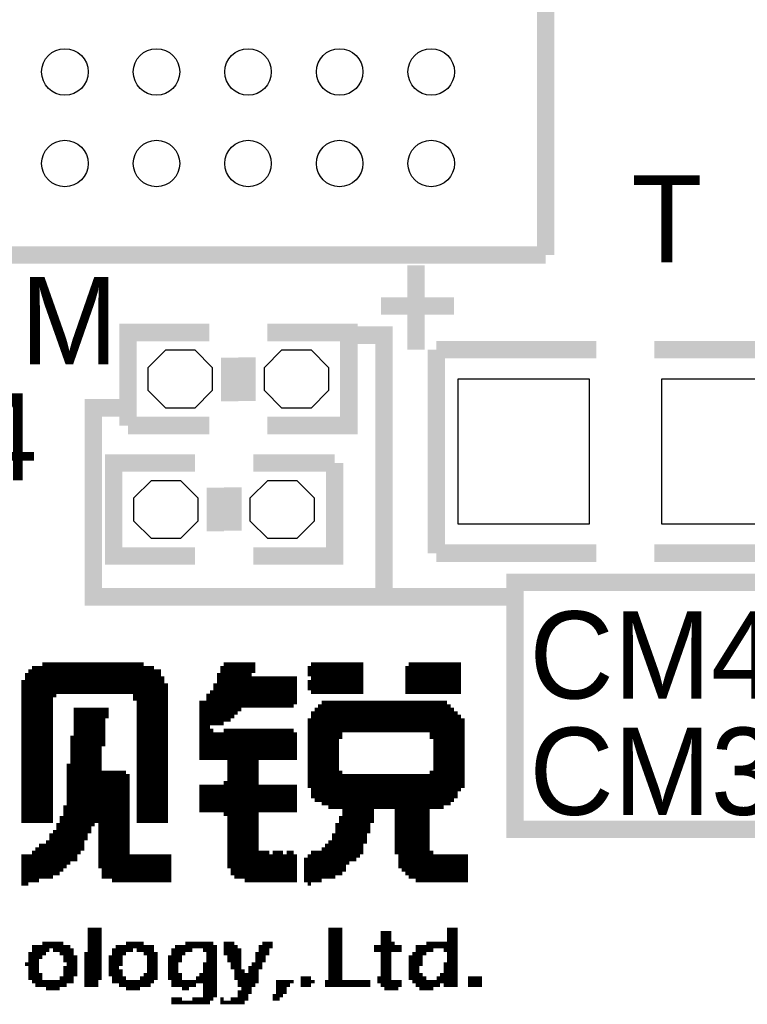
# Model space of a CAD drawing. Extents: x -86 to 498, y -49 to 361.
# Tile 23 of 31: x 54.48 to 60.83, y 38.73 to 47.33. Entities that reach past the tile are written whole.
import ezdxf

# ---------------------------------------------------------------- set-up
doc = ezdxf.new("R2010")
doc.units = 0
for name, color, linetype in [('BOARD_GEOMETRY_SILKSCREEN_TOP', 1, 'CONTINUOUS'), ('PACKAGE_GEOMETRY_SILKSCREEN_TOP', 3, 'CONTINUOUS'), ('PIN_TOP', 4, 'CONTINUOUS'), ('REF_DES_SILKSCREEN_TOP', 5, 'CONTINUOUS')]:
    doc.layers.add(name, color=color, linetype=linetype)

msp = doc.modelspace()

# ---------------------------------------------------------------- linework, layer by layer
at = {"layer": 'BOARD_GEOMETRY_SILKSCREEN_TOP', "const_width": 0.1524}
for points in [[(55.372, 43.942), (55.118, 43.942), (55.118, 42.291), (57.658, 42.291), (57.658, 44.577), (57.404, 44.577)], [(57.658, 42.291), (58.801, 42.291), (58.801, 40.259), (62.103, 40.259), (62.103, 42.418), (58.801, 42.418), (58.801, 42.291)]]:
    msp.add_lwpolyline(points, dxfattribs=at)
at = {"layer": 'PACKAGE_GEOMETRY_SILKSCREEN_TOP'}
for points, const_width in [([(59.069986, 45.276516), (59.069986, 53.2765)], 0.1524), ([(45.070014, 45.276516), (59.069986, 45.276516)], 0.1524), ([(57.9374, 45.1866), (57.9374, 44.45)], 0.1524), ([(57.6326, 44.831), (58.2676, 44.831)], 0.1524), ([(56.13146, 44.59986), (55.42026, 44.59986), (55.42026, 43.78706)], 0.1524), ([(56.63946, 43.78706), (57.35066, 43.78706), (57.35066, 44.59986), (56.63946, 44.59986)], 0.1524), ([(58.1152, 44.45), (58.1152, 42.672)], 0.1524), ([(59.5122, 44.45), (58.1152, 44.45)], 0.1524), ([(60.0202, 44.45), (61.4172, 44.45)], 0.1524), ([(56.30926, 44.37888), (56.30926, 43.99788)], 0.1524), ([(56.46166, 44.38396), (56.46166, 44.00296)], 0.1524), ([(55.42026, 43.78706), (56.13146, 43.78706)], 0.1524), ([(56.007, 43.4594), (55.2958, 43.4594), (55.2958, 42.6466), (56.007, 42.6466)], 0.1524), ([(56.515, 42.6466), (57.2262, 42.6466), (57.2262, 43.4594)], 0.1524), ([(57.2262, 43.4594), (56.515, 43.4594)], 0.1524), ([(56.1848, 42.8625), (56.1848, 43.2435)], 0.1524), ([(56.3372, 42.86758), (56.3372, 43.24858)], 0.1524), ([(58.1152, 42.672), (59.5122, 42.672)], 0.1524), ([(61.4172, 42.672), (60.0202, 42.672)], 0.1524), ([(54.551326, 41.641522), (55.709566, 41.641522)], 0.03048), ([(54.581806, 41.672002), (55.648606, 41.672002)], 0.03048), ([(54.612286, 41.672002), (55.648606, 41.672002)], 0.03048), ([(54.673246, 41.702482), (55.557166, 41.702482)], 0.03048), ([(56.227726, 41.672002), (56.532526, 41.672002)], 0.03048), ([(56.227726, 41.672002), (56.532526, 41.672002)], 0.03048), ([(56.227726, 41.641522), (56.532526, 41.641522)], 0.03048), ([(56.258206, 41.702482), (56.532526, 41.702482)], 0.03048), ([(56.989726, 41.672002), (57.477406, 41.672002)], 0.03048), ([(56.989726, 41.672002), (57.477406, 41.672002)], 0.03048), ([(56.989726, 41.641522), (57.477406, 41.641522)], 0.03048), ([(57.020206, 41.702482), (57.477406, 41.702482)], 0.03048), ([(57.843166, 41.672002), (58.330846, 41.672002)], 0.03048), ([(57.843166, 41.672002), (58.330846, 41.672002)], 0.03048), ([(57.843166, 41.641522), (58.330846, 41.641522)], 0.03048), ([(57.873646, 41.702482), (58.330846, 41.702482)], 0.03048), ([(54.490366, 41.550082), (55.740046, 41.550082)], 0.03048), ([(54.520846, 41.610788), (55.709566, 41.610788)], 0.03048), ([(54.520846, 41.580562), (55.740046, 41.580562)], 0.03048), ([(56.197246, 41.610788), (56.502046, 41.610788)], 0.03048), ([(56.197246, 41.580562), (56.898286, 41.580562)], 0.03048), ([(56.197246, 41.550082), (56.898286, 41.550082)], 0.03048), ([(56.989726, 41.610788), (57.477406, 41.610788)], 0.03048), ([(56.989726, 41.550082), (57.477406, 41.550082)], 0.03048), ([(57.020206, 41.580562), (57.477406, 41.580562)], 0.03048), ([(57.843166, 41.610788), (58.330846, 41.610788)], 0.03048), ([(57.843166, 41.580562), (58.330846, 41.580562)], 0.03048), ([(57.843166, 41.550082), (58.330846, 41.550082)], 0.03048), ([(54.490366, 41.519602), (55.740046, 41.519602)], 0.03048), ([(54.490366, 41.519602), (55.770526, 41.519602)], 0.03048), ([(54.490366, 41.489122), (55.770526, 41.489122)], 0.03048), ([(54.490366, 41.458388), (55.770526, 41.458388)], 0.03048), ([(56.136286, 41.458388), (56.898286, 41.458388)], 0.03048), ([(56.166766, 41.519602), (56.898286, 41.519602)], 0.03048), ([(56.166766, 41.519602), (56.898286, 41.519602)], 0.03048), ([(56.166766, 41.489122), (56.898286, 41.489122)], 0.03048), ([(56.989726, 41.519602), (57.477406, 41.519602)], 0.03048), ([(56.989726, 41.519602), (57.477406, 41.519602)], 0.03048), ([(56.989726, 41.489122), (57.477406, 41.489122)], 0.03048), ([(57.020206, 41.458388), (57.477406, 41.458388)], 0.03048), ([(57.843166, 41.519602), (58.330846, 41.519602)], 0.03048), ([(57.843166, 41.519602), (58.330846, 41.519602)], 0.03048), ([(57.843166, 41.489122), (58.330846, 41.489122)], 0.03048), ([(57.843166, 41.458388), (58.330846, 41.458388)], 0.03048), ([(54.490366, 41.428162), (54.795166, 41.428162)], 0.03048), ([(54.490366, 41.397682), (54.764686, 41.397682)], 0.03048), ([(54.490366, 41.367202), (54.764686, 41.367202)], 0.03048), ([(54.490366, 41.367202), (54.764686, 41.367202)], 0.03048), ([(55.465726, 41.428162), (55.770526, 41.428162)], 0.03048), ([(55.465726, 41.397682), (55.770526, 41.397682)], 0.03048), ([(55.496206, 41.367202), (55.770526, 41.367202)], 0.03048), ([(55.496206, 41.367202), (55.770526, 41.367202)], 0.03048), ([(56.044846, 41.367202), (56.898286, 41.367202)], 0.03048), ([(56.044846, 41.367202), (56.898286, 41.367202)], 0.03048), ([(56.105806, 41.428162), (56.898286, 41.428162)], 0.03048), ([(56.105806, 41.397682), (56.898286, 41.397682)], 0.03048), ([(57.111646, 41.367202), (58.208926, 41.367202)], 0.03048), ([(54.490366, 41.336722), (54.764686, 41.336722)], 0.03048), ([(54.490366, 41.305988), (54.764686, 41.305988)], 0.03048), ([(54.490366, 41.275762), (54.764686, 41.275762)], 0.03048), ([(54.947566, 41.305988), (55.252366, 41.305988)], 0.03048), ([(54.947566, 41.275762), (55.252366, 41.275762)], 0.03048), ([(55.496206, 41.336722), (55.770526, 41.336722)], 0.03048), ([(55.496206, 41.305988), (55.770526, 41.305988)], 0.03048), ([(55.496206, 41.275762), (55.770526, 41.275762)], 0.03048), ([(56.044846, 41.336722), (56.867806, 41.336722)], 0.03048), ([(56.044846, 41.305988), (56.410606, 41.305988)], 0.03048), ([(56.044846, 41.275762), (56.380126, 41.275762)], 0.03048), ([(57.020206, 41.275762), (58.300366, 41.275762)], 0.03048), ([(57.050686, 41.305988), (58.269886, 41.305988)], 0.03048), ([(57.081166, 41.336722), (58.239406, 41.336722)], 0.03048), ([(54.490366, 41.245282), (54.764686, 41.245282)], 0.03048), ([(54.490366, 41.214802), (54.764686, 41.214802)], 0.03048), ([(54.490366, 41.214802), (54.764686, 41.214802)], 0.03048), ([(54.947566, 41.245282), (55.252366, 41.245282)], 0.03048), ([(54.947566, 41.214802), (55.221886, 41.214802)], 0.03048), ([(54.947566, 41.214802), (55.221886, 41.214802)], 0.03048), ([(55.496206, 41.245282), (55.770526, 41.245282)], 0.03048), ([(55.496206, 41.214802), (55.770526, 41.214802)], 0.03048), ([(55.496206, 41.214802), (55.770526, 41.214802)], 0.03048), ([(56.044846, 41.245282), (56.349646, 41.245282)], 0.03048), ([(56.044846, 41.214802), (56.319166, 41.214802)], 0.03048), ([(56.044846, 41.214802), (56.288686, 41.214802)], 0.03048), ([(56.989726, 41.214802), (58.361326, 41.214802)], 0.03048), ([(57.020206, 41.245282), (58.330846, 41.245282)], 0.03048), ([(57.020206, 41.214802), (58.330846, 41.214802)], 0.03048), ([(54.490366, 41.184322), (54.764686, 41.184322)], 0.03048), ([(54.490366, 41.153588), (54.764686, 41.153588)], 0.03048), ([(54.490366, 41.123362), (54.764686, 41.123362)], 0.03048), ([(54.947566, 41.184322), (55.221886, 41.184322)], 0.03048), ([(54.947566, 41.153588), (55.221886, 41.153588)], 0.03048), ([(54.947566, 41.123362), (55.221886, 41.123362)], 0.03048), ([(55.496206, 41.184322), (55.770526, 41.184322)], 0.03048), ([(55.496206, 41.153588), (55.770526, 41.153588)], 0.03048), ([(55.496206, 41.123362), (55.770526, 41.123362)], 0.03048), ([(56.044846, 41.184322), (56.258206, 41.184322)], 0.03048), ([(56.044846, 41.153588), (56.136286, 41.153588)], 0.03048), ([(56.044846, 41.123362), (56.166766, 41.123362)], 0.03048), ([(56.258206, 41.123362), (56.867806, 41.123362)], 0.03048), ([(56.989726, 41.184322), (58.361326, 41.184322)], 0.03048), ([(56.989726, 41.153588), (58.361326, 41.153588)], 0.03048), ([(56.989726, 41.123362), (58.361326, 41.123362)], 0.03048), ([(54.490366, 41.092882), (54.764686, 41.092882)], 0.03048), ([(54.490366, 41.062402), (54.764686, 41.062402)], 0.03048), ([(54.490366, 41.062402), (54.764686, 41.062402)], 0.03048), ([(54.490366, 41.031922), (54.764686, 41.031922)], 0.03048), ([(54.917086, 41.062402), (55.221886, 41.062402)], 0.03048), ([(54.917086, 41.062402), (55.221886, 41.062402)], 0.03048), ([(54.917086, 41.031922), (55.221886, 41.031922)], 0.03048), ([(54.947566, 41.092882), (55.221886, 41.092882)], 0.03048), ([(55.496206, 41.092882), (55.770526, 41.092882)], 0.03048), ([(55.496206, 41.062402), (55.770526, 41.062402)], 0.03048), ([(55.496206, 41.062402), (55.770526, 41.062402)], 0.03048), ([(55.496206, 41.031922), (55.770526, 41.031922)], 0.03048), ([(56.044846, 41.092882), (56.898286, 41.092882)], 0.03048), ([(56.044846, 41.062402), (56.898286, 41.062402)], 0.03048), ([(56.044846, 41.062402), (56.898286, 41.062402)], 0.03048), ([(56.044846, 41.031922), (56.898286, 41.031922)], 0.03048), ([(56.989726, 41.092882), (57.294526, 41.092882)], 0.03048), ([(56.989726, 41.062402), (57.294526, 41.062402)], 0.03048), ([(56.989726, 41.062402), (57.264046, 41.062402)], 0.03048), ([(56.989726, 41.031922), (57.264046, 41.031922)], 0.03048), ([(58.056526, 41.092882), (58.361326, 41.092882)], 0.03048), ([(58.056526, 41.062402), (58.361326, 41.062402)], 0.03048), ([(58.087006, 41.062402), (58.361326, 41.062402)], 0.03048), ([(58.087006, 41.031922), (58.361326, 41.031922)], 0.03048), ([(54.490366, 41.001188), (54.764686, 41.001188)], 0.03048), ([(54.490366, 40.970962), (54.764686, 40.970962)], 0.03048), ([(54.490366, 40.940482), (54.764686, 40.940482)], 0.03048), ([(54.917086, 41.001188), (55.221886, 41.001188)], 0.03048), ([(54.917086, 40.970962), (55.191406, 40.970962)], 0.03048), ([(54.917086, 40.940482), (55.191406, 40.940482)], 0.03048), ([(55.496206, 41.001188), (55.770526, 41.001188)], 0.03048), ([(55.496206, 40.970962), (55.770526, 40.970962)], 0.03048), ([(55.496206, 40.940482), (55.770526, 40.940482)], 0.03048), ([(56.044846, 41.001188), (56.898286, 41.001188)], 0.03048), ([(56.044846, 40.970962), (56.898286, 40.970962)], 0.03048), ([(56.044846, 40.940482), (56.898286, 40.940482)], 0.03048), ([(56.989726, 41.001188), (57.264046, 41.001188)], 0.03048), ([(56.989726, 40.970962), (57.264046, 40.970962)], 0.03048), ([(56.989726, 40.940482), (57.264046, 40.940482)], 0.03048), ([(58.087006, 41.001188), (58.361326, 41.001188)], 0.03048), ([(58.087006, 40.970962), (58.361326, 40.970962)], 0.03048), ([(58.087006, 40.940482), (58.361326, 40.940482)], 0.03048), ([(54.490366, 40.910002), (54.764686, 40.910002)], 0.03048), ([(54.490366, 40.910002), (54.764686, 40.910002)], 0.03048), ([(54.490366, 40.879522), (54.764686, 40.879522)], 0.03048), ([(54.490366, 40.848788), (54.764686, 40.848788)], 0.03048), ([(54.917086, 40.910002), (55.191406, 40.910002)], 0.03048), ([(54.917086, 40.910002), (55.191406, 40.910002)], 0.03048), ([(54.917086, 40.879522), (55.191406, 40.879522)], 0.03048), ([(54.917086, 40.848788), (55.191406, 40.848788)], 0.03048), ([(55.496206, 40.910002), (55.770526, 40.910002)], 0.03048), ([(55.496206, 40.910002), (55.770526, 40.910002)], 0.03048), ([(55.496206, 40.879522), (55.770526, 40.879522)], 0.03048), ([(55.496206, 40.848788), (55.770526, 40.848788)], 0.03048), ([(56.044846, 40.910002), (56.898286, 40.910002)], 0.03048), ([(56.044846, 40.910002), (56.898286, 40.910002)], 0.03048), ([(56.044846, 40.879522), (56.898286, 40.879522)], 0.03048), ([(56.288686, 40.848788), (56.563006, 40.848788)], 0.03048), ([(56.989726, 40.910002), (57.264046, 40.910002)], 0.03048), ([(56.989726, 40.910002), (57.264046, 40.910002)], 0.03048), ([(56.989726, 40.879522), (57.264046, 40.879522)], 0.03048), ([(56.989726, 40.848788), (57.264046, 40.848788)], 0.03048), ([(58.087006, 40.910002), (58.361326, 40.910002)], 0.03048), ([(58.087006, 40.910002), (58.361326, 40.910002)], 0.03048), ([(58.087006, 40.879522), (58.361326, 40.879522)], 0.03048), ([(58.087006, 40.848788), (58.361326, 40.848788)], 0.03048), ([(54.490366, 40.818562), (54.764686, 40.818562)], 0.03048), ([(54.490366, 40.788082), (54.764686, 40.788082)], 0.03048), ([(54.886606, 40.818562), (55.191406, 40.818562)], 0.03048), ([(54.886606, 40.788082), (55.191406, 40.788082)], 0.03048), ([(55.496206, 40.818562), (55.770526, 40.818562)], 0.03048), ([(55.496206, 40.788082), (55.770526, 40.788082)], 0.03048), ([(56.288686, 40.818562), (56.563006, 40.818562)], 0.03048), ([(56.288686, 40.788082), (56.563006, 40.788082)], 0.03048), ([(56.989726, 40.818562), (57.264046, 40.818562)], 0.03048), ([(56.989726, 40.788082), (57.264046, 40.788082)], 0.03048), ([(58.087006, 40.818562), (58.361326, 40.818562)], 0.03048), ([(58.087006, 40.788082), (58.361326, 40.788082)], 0.03048), ([(54.490366, 40.757602), (54.764686, 40.757602)], 0.03048), ([(54.490366, 40.757602), (54.764686, 40.757602)], 0.03048), ([(54.490366, 40.727122), (54.764686, 40.727122)], 0.03048), ([(54.490366, 40.696388), (54.764686, 40.696388)], 0.03048), ([(54.886606, 40.757602), (55.191406, 40.757602)], 0.03048), ([(54.886606, 40.757602), (55.404766, 40.757602)], 0.03048), ([(54.886606, 40.727122), (55.435246, 40.727122)], 0.03048), ([(54.886606, 40.696388), (55.435246, 40.696388)], 0.03048), ([(55.496206, 40.757602), (55.770526, 40.757602)], 0.03048), ([(55.496206, 40.757602), (55.770526, 40.757602)], 0.03048), ([(55.496206, 40.727122), (55.770526, 40.727122)], 0.03048), ([(55.496206, 40.696388), (55.770526, 40.696388)], 0.03048), ([(56.288686, 40.757602), (56.563006, 40.757602)], 0.03048), ([(56.288686, 40.757602), (56.563006, 40.757602)], 0.03048), ([(56.288686, 40.727122), (56.563006, 40.727122)], 0.03048), ([(56.288686, 40.696388), (56.563006, 40.696388)], 0.03048), ([(56.989726, 40.757602), (57.264046, 40.757602)], 0.03048), ([(56.989726, 40.757602), (57.294526, 40.757602)], 0.03048), ([(56.989726, 40.727122), (58.361326, 40.727122)], 0.03048), ([(56.989726, 40.696388), (58.361326, 40.696388)], 0.03048), ([(58.056526, 40.757602), (58.361326, 40.757602)], 0.03048), ([(58.087006, 40.757602), (58.361326, 40.757602)], 0.03048), ([(54.490366, 40.666162), (54.764686, 40.666162)], 0.03048), ([(54.490366, 40.635682), (54.764686, 40.635682)], 0.03048), ([(54.490366, 40.605202), (54.764686, 40.605202)], 0.03048), ([(54.490366, 40.605202), (54.764686, 40.605202)], 0.03048), ([(54.886606, 40.666162), (55.435246, 40.666162)], 0.03048), ([(54.886606, 40.635682), (55.435246, 40.635682)], 0.03048), ([(54.886606, 40.605202), (55.435246, 40.605202)], 0.03048), ([(54.886606, 40.605202), (55.435246, 40.605202)], 0.03048), ([(55.496206, 40.666162), (55.770526, 40.666162)], 0.03048), ([(55.496206, 40.635682), (55.770526, 40.635682)], 0.03048), ([(55.496206, 40.605202), (55.770526, 40.605202)], 0.03048), ([(55.496206, 40.605202), (55.770526, 40.605202)], 0.03048), ([(56.044846, 40.635682), (56.898286, 40.635682)], 0.03048), ([(56.044846, 40.605202), (56.898286, 40.605202)], 0.03048), ([(56.044846, 40.605202), (56.898286, 40.605202)], 0.03048), ([(56.258206, 40.666162), (56.563006, 40.666162)], 0.03048), ([(56.989726, 40.666162), (58.361326, 40.666162)], 0.03048), ([(56.989726, 40.635682), (58.361326, 40.635682)], 0.03048), ([(57.020206, 40.605202), (58.330846, 40.605202)], 0.03048), ([(57.020206, 40.605202), (58.330846, 40.605202)], 0.03048), ([(54.490366, 40.574722), (54.764686, 40.574722)], 0.03048), ([(54.490366, 40.543988), (54.764686, 40.543988)], 0.03048), ([(54.490366, 40.513762), (54.764686, 40.513762)], 0.03048), ([(54.886606, 40.574722), (55.435246, 40.574722)], 0.03048), ([(54.886606, 40.543988), (55.435246, 40.543988)], 0.03048), ([(54.886606, 40.513762), (55.435246, 40.513762)], 0.03048), ([(55.496206, 40.574722), (55.770526, 40.574722)], 0.03048), ([(55.496206, 40.543988), (55.770526, 40.543988)], 0.03048), ([(55.496206, 40.513762), (55.770526, 40.513762)], 0.03048), ([(56.044846, 40.574722), (56.898286, 40.574722)], 0.03048), ([(56.044846, 40.543988), (56.898286, 40.543988)], 0.03048), ([(56.044846, 40.513762), (56.898286, 40.513762)], 0.03048), ([(57.020206, 40.574722), (58.300366, 40.574722)], 0.03048), ([(57.020206, 40.543988), (58.300366, 40.543988)], 0.03048), ([(57.050686, 40.513762), (58.269886, 40.513762)], 0.03048), ([(54.490366, 40.483282), (54.764686, 40.483282)], 0.03048), ([(54.490366, 40.452802), (54.764686, 40.452802)], 0.03048), ([(54.490366, 40.452802), (54.764686, 40.452802)], 0.03048), ([(54.490366, 40.422322), (54.764686, 40.422322)], 0.03048), ([(54.856126, 40.452802), (55.435246, 40.452802)], 0.03048), ([(54.856126, 40.422322), (55.435246, 40.422322)], 0.03048), ([(54.886606, 40.483282), (55.435246, 40.483282)], 0.03048), ([(54.886606, 40.452802), (55.435246, 40.452802)], 0.03048), ([(55.496206, 40.483282), (55.770526, 40.483282)], 0.03048), ([(55.496206, 40.452802), (55.770526, 40.452802)], 0.03048), ([(55.496206, 40.452802), (55.770526, 40.452802)], 0.03048), ([(55.496206, 40.422322), (55.770526, 40.422322)], 0.03048), ([(56.044846, 40.483282), (56.898286, 40.483282)], 0.03048), ([(56.044846, 40.452802), (56.898286, 40.452802)], 0.03048), ([(56.044846, 40.452802), (56.898286, 40.452802)], 0.03048), ([(56.044846, 40.422322), (56.898286, 40.422322)], 0.03048), ([(57.111646, 40.483282), (58.239406, 40.483282)], 0.03048), ([(57.172606, 40.452802), (58.178446, 40.452802)], 0.03048), ([(57.294526, 40.452802), (57.599326, 40.452802)], 0.03048), ([(57.294526, 40.422322), (57.568846, 40.422322)], 0.03048), ([(57.751726, 40.452802), (58.056526, 40.452802)], 0.03048), ([(57.751726, 40.422322), (58.056526, 40.422322)], 0.03048), ([(54.490366, 40.391588), (54.764686, 40.391588)], 0.03048), ([(54.490366, 40.361362), (54.764686, 40.361362)], 0.03048), ([(54.490366, 40.330882), (54.764686, 40.330882)], 0.03048), ([(54.825646, 40.361362), (55.435246, 40.361362)], 0.03048), ([(54.825646, 40.330882), (55.435246, 40.330882)], 0.03048), ([(54.856126, 40.391588), (55.435246, 40.391588)], 0.03048), ([(55.496206, 40.391588), (55.770526, 40.391588)], 0.03048), ([(55.496206, 40.361362), (55.770526, 40.361362)], 0.03048), ([(55.496206, 40.330882), (55.770526, 40.330882)], 0.03048), ([(56.258206, 40.391588), (56.563006, 40.391588)], 0.03048), ([(56.288686, 40.361362), (56.563006, 40.361362)], 0.03048), ([(56.288686, 40.330882), (56.563006, 40.330882)], 0.03048), ([(57.264046, 40.361362), (57.568846, 40.361362)], 0.03048), ([(57.264046, 40.330882), (57.568846, 40.330882)], 0.03048), ([(57.294526, 40.391588), (57.568846, 40.391588)], 0.03048), ([(57.751726, 40.391588), (58.056526, 40.391588)], 0.03048), ([(57.751726, 40.361362), (58.056526, 40.361362)], 0.03048), ([(57.751726, 40.330882), (58.056526, 40.330882)], 0.03048), ([(54.795166, 40.300402), (55.099966, 40.300402)], 0.03048), ([(54.795166, 40.269922), (55.099966, 40.269922)], 0.03048), ([(54.825646, 40.300402), (55.130446, 40.300402)], 0.03048), ([(55.160926, 40.300402), (55.435246, 40.300402)], 0.03048), ([(55.160926, 40.300402), (55.435246, 40.300402)], 0.03048), ([(55.160926, 40.269922), (55.435246, 40.269922)], 0.03048), ([(56.288686, 40.300402), (56.563006, 40.300402)], 0.03048), ([(56.288686, 40.300402), (56.563006, 40.300402)], 0.03048), ([(56.288686, 40.269922), (56.563006, 40.269922)], 0.03048), ([(57.233566, 40.300402), (57.538366, 40.300402)], 0.03048), ([(57.233566, 40.269922), (57.538366, 40.269922)], 0.03048), ([(57.264046, 40.300402), (57.538366, 40.300402)], 0.03048), ([(57.751726, 40.300402), (58.056526, 40.300402)], 0.03048), ([(57.751726, 40.300402), (58.056526, 40.300402)], 0.03048), ([(57.751726, 40.269922), (58.056526, 40.269922)], 0.03048), ([(54.734206, 40.208962), (55.069486, 40.208962)], 0.03048), ([(54.734206, 40.178482), (55.069486, 40.178482)], 0.03048), ([(54.764686, 40.239188), (55.099966, 40.239188)], 0.03048), ([(55.160926, 40.239188), (55.435246, 40.239188)], 0.03048), ([(55.160926, 40.208962), (55.435246, 40.208962)], 0.03048), ([(55.160926, 40.178482), (55.435246, 40.178482)], 0.03048), ([(56.288686, 40.239188), (56.563006, 40.239188)], 0.03048), ([(56.288686, 40.208962), (56.563006, 40.208962)], 0.03048), ([(56.288686, 40.178482), (56.563006, 40.178482)], 0.03048), ([(57.203086, 40.208962), (57.507886, 40.208962)], 0.03048), ([(57.203086, 40.178482), (57.507886, 40.178482)], 0.03048), ([(57.233566, 40.239188), (57.538366, 40.239188)], 0.03048), ([(57.751726, 40.239188), (58.056526, 40.239188)], 0.03048), ([(57.751726, 40.208962), (58.056526, 40.208962)], 0.03048), ([(57.751726, 40.178482), (58.056526, 40.178482)], 0.03048), ([(54.612286, 40.086788), (55.039006, 40.086788)], 0.03048), ([(54.642766, 40.117522), (55.039006, 40.117522)], 0.03048), ([(54.703726, 40.148002), (55.039006, 40.148002)], 0.03048), ([(54.734206, 40.148002), (55.039006, 40.148002)], 0.03048), ([(55.160926, 40.148002), (55.435246, 40.148002)], 0.03048), ([(55.160926, 40.148002), (55.435246, 40.148002)], 0.03048), ([(55.160926, 40.117522), (55.435246, 40.117522)], 0.03048), ([(55.160926, 40.086788), (55.435246, 40.086788)], 0.03048), ([(56.288686, 40.148002), (56.563006, 40.148002)], 0.03048), ([(56.288686, 40.148002), (56.563006, 40.148002)], 0.03048), ([(56.288686, 40.117522), (56.563006, 40.117522)], 0.03048), ([(56.288686, 40.086788), (56.563006, 40.086788)], 0.03048), ([(57.111646, 40.086788), (57.477406, 40.086788)], 0.03048), ([(57.142126, 40.117522), (57.477406, 40.117522)], 0.03048), ([(57.172606, 40.148002), (57.507886, 40.148002)], 0.03048), ([(57.172606, 40.148002), (57.477406, 40.148002)], 0.03048), ([(57.751726, 40.148002), (58.056526, 40.148002)], 0.03048), ([(57.751726, 40.148002), (58.056526, 40.148002)], 0.03048), ([(57.751726, 40.117522), (58.056526, 40.117522)], 0.03048), ([(57.751726, 40.086788), (58.056526, 40.086788)], 0.03048), ([(54.490366, 40.026082), (54.978046, 40.026082)], 0.03048), ([(54.490366, 39.995602), (54.978046, 39.995602)], 0.03048), ([(54.490366, 39.995602), (54.947566, 39.995602)], 0.03048), ([(54.581806, 40.056562), (55.008526, 40.056562)], 0.03048), ([(55.160926, 40.056562), (55.435246, 40.056562)], 0.03048), ([(55.160926, 40.026082), (55.801006, 40.026082)], 0.03048), ([(55.160926, 39.995602), (55.801006, 39.995602)], 0.03048), ([(55.160926, 39.995602), (55.801006, 39.995602)], 0.03048), ([(56.288686, 40.056562), (56.654446, 40.056562)], 0.03048), ([(56.288686, 40.026082), (56.898286, 40.026082)], 0.03048), ([(56.288686, 39.995602), (56.898286, 39.995602)], 0.03048), ([(56.288686, 39.995602), (56.898286, 39.995602)], 0.03048), ([(56.684926, 40.056562), (56.776366, 40.056562)], 0.03048), ([(56.806846, 40.056562), (56.867806, 40.056562)], 0.03048), ([(56.959246, 39.995602), (57.416446, 39.995602)], 0.03048), ([(56.959246, 39.995602), (57.385966, 39.995602)], 0.03048), ([(56.989726, 40.026082), (57.446926, 40.026082)], 0.03048), ([(57.020206, 40.056562), (57.477406, 40.056562)], 0.03048), ([(57.751726, 40.056562), (58.087006, 40.056562)], 0.03048), ([(57.782206, 40.026082), (58.391806, 40.026082)], 0.03048), ([(57.782206, 39.995602), (58.391806, 39.995602)], 0.03048), ([(57.782206, 39.995602), (58.391806, 39.995602)], 0.03048), ([(54.490366, 39.965122), (54.917086, 39.965122)], 0.03048), ([(54.490366, 39.934388), (54.886606, 39.934388)], 0.03048), ([(54.490366, 39.904162), (54.856126, 39.904162)], 0.03048), ([(55.160926, 39.965122), (55.801006, 39.965122)], 0.03048), ([(55.160926, 39.934388), (55.801006, 39.934388)], 0.03048), ([(55.191406, 39.904162), (55.801006, 39.904162)], 0.03048), ([(56.288686, 39.965122), (56.898286, 39.965122)], 0.03048), ([(56.288686, 39.934388), (56.898286, 39.934388)], 0.03048), ([(56.319166, 39.904162), (56.898286, 39.904162)], 0.03048), ([(56.959246, 39.965122), (57.355486, 39.965122)], 0.03048), ([(56.959246, 39.934388), (57.325006, 39.934388)], 0.03048), ([(56.959246, 39.904162), (57.325006, 39.904162)], 0.03048), ([(57.782206, 39.965122), (58.391806, 39.965122)], 0.03048), ([(57.782206, 39.934388), (58.391806, 39.934388)], 0.03048), ([(57.812686, 39.904162), (58.391806, 39.904162)], 0.03048), ([(54.490366, 39.873682), (54.825646, 39.873682)], 0.03048), ([(54.490366, 39.843202), (54.764686, 39.843202)], 0.03048), ([(54.490366, 39.843202), (54.734206, 39.843202)], 0.03048), ([(55.191406, 39.873682), (55.801006, 39.873682)], 0.03048), ([(55.191406, 39.843202), (55.801006, 39.843202)], 0.03048), ([(55.221886, 39.843202), (55.801006, 39.843202)], 0.03048), ([(56.319166, 39.873682), (56.898286, 39.873682)], 0.03048), ([(56.349646, 39.843202), (56.898286, 39.843202)], 0.03048), ([(56.410606, 39.843202), (56.898286, 39.843202)], 0.03048), ([(56.959246, 39.873682), (57.294526, 39.873682)], 0.03048), ([(56.959246, 39.843202), (57.233566, 39.843202)], 0.03048), ([(56.959246, 39.843202), (57.172606, 39.843202)], 0.03048), ([(57.843166, 39.873682), (58.391806, 39.873682)], 0.03048), ([(57.873646, 39.843202), (58.391806, 39.843202)], 0.03048), ([(57.904126, 39.843202), (58.391806, 39.843202)], 0.03048), ([(54.490366, 39.812722), (54.642766, 39.812722)], 0.03048), ([(54.490366, 39.781988), (54.551326, 39.781988)], 0.03048), ([(55.282846, 39.812722), (55.801006, 39.812722)], 0.03048), ([(56.441086, 39.812722), (56.898286, 39.812722)], 0.03048), ([(56.959246, 39.812722), (57.111646, 39.812722)], 0.03048), ([(56.989726, 39.781988), (57.020206, 39.781988)], 0.03048), ([(57.934606, 39.812722), (58.391806, 39.812722)], 0.03048), ([(55.069486, 39.386002), (55.191406, 39.386002)], 0.03048), ([(55.069486, 39.386002), (55.191406, 39.386002)], 0.03048), ([(57.172606, 39.386002), (57.294526, 39.386002)], 0.03048), ([(57.172606, 39.386002), (57.294526, 39.386002)], 0.03048), ([(58.208926, 39.386002), (58.300366, 39.386002)], 0.03048), ([(58.208926, 39.386002), (58.300366, 39.386002)], 0.03048), ([(55.069486, 39.355522), (55.191406, 39.355522)], 0.03048), ([(55.069486, 39.324788), (55.191406, 39.324788)], 0.03048), ([(57.172606, 39.355522), (57.294526, 39.355522)], 0.03048), ([(57.172606, 39.324788), (57.294526, 39.324788)], 0.03048), ([(57.629806, 39.355522), (57.721246, 39.355522)], 0.03048), ([(57.629806, 39.324788), (57.721246, 39.324788)], 0.03048), ([(58.208926, 39.355522), (58.300366, 39.355522)], 0.03048), ([(58.208926, 39.324788), (58.300366, 39.324788)], 0.03048), ([(54.581806, 39.233602), (54.917086, 39.233602)], 0.03048), ([(54.612286, 39.233602), (54.886606, 39.233602)], 0.03048), ([(54.673246, 39.264082), (54.856126, 39.264082)], 0.03048), ([(55.069486, 39.294562), (55.191406, 39.294562)], 0.03048), ([(55.069486, 39.264082), (55.191406, 39.264082)], 0.03048), ([(55.069486, 39.233602), (55.191406, 39.233602)], 0.03048), ([(55.069486, 39.233602), (55.191406, 39.233602)], 0.03048), ([(55.313326, 39.233602), (55.648606, 39.233602)], 0.03048), ([(55.343806, 39.233602), (55.618126, 39.233602)], 0.03048), ([(55.404766, 39.264082), (55.557166, 39.264082)], 0.03048), ([(55.831486, 39.233602), (56.197246, 39.233602)], 0.03048), ([(55.861966, 39.233602), (56.197246, 39.233602)], 0.03048), ([(55.922926, 39.264082), (56.166766, 39.264082)], 0.03048), ([(56.258206, 39.264082), (56.349646, 39.264082)], 0.03048), ([(56.258206, 39.233602), (56.380126, 39.233602)], 0.03048), ([(56.258206, 39.233602), (56.380126, 39.233602)], 0.03048), ([(56.563006, 39.233602), (56.684926, 39.233602)], 0.03048), ([(56.563006, 39.233602), (56.684926, 39.233602)], 0.03048), ([(56.593486, 39.264082), (56.684926, 39.264082)], 0.03048), ([(57.172606, 39.294562), (57.294526, 39.294562)], 0.03048), ([(57.172606, 39.264082), (57.294526, 39.264082)], 0.03048), ([(57.172606, 39.233602), (57.294526, 39.233602)], 0.03048), ([(57.172606, 39.233602), (57.294526, 39.233602)], 0.03048), ([(57.568846, 39.233602), (57.812686, 39.233602)], 0.03048), ([(57.568846, 39.233602), (57.812686, 39.233602)], 0.03048), ([(57.629806, 39.294562), (57.721246, 39.294562)], 0.03048), ([(57.629806, 39.264082), (57.751726, 39.264082)], 0.03048), ([(57.934606, 39.233602), (58.300366, 39.233602)], 0.03048), ([(57.965086, 39.233602), (58.300366, 39.233602)], 0.03048), ([(58.026046, 39.264082), (58.300366, 39.264082)], 0.03048), ([(58.208926, 39.294562), (58.300366, 39.294562)], 0.03048), ([(54.551326, 39.172388), (54.703726, 39.172388)], 0.03048), ([(54.551326, 39.142162), (54.673246, 39.142162)], 0.03048), ([(54.581806, 39.203122), (54.734206, 39.203122)], 0.03048), ([(54.764686, 39.203122), (54.947566, 39.203122)], 0.03048), ([(54.825646, 39.172388), (54.947566, 39.172388)], 0.03048), ([(54.856126, 39.142162), (54.978046, 39.142162)], 0.03048), ([(55.039006, 39.172388), (55.191406, 39.172388)], 0.03048), ([(55.039006, 39.142162), (55.191406, 39.142162)], 0.03048), ([(55.069486, 39.203122), (55.191406, 39.203122)], 0.03048), ([(55.252366, 39.142162), (55.374286, 39.142162)], 0.03048), ([(55.282846, 39.203122), (55.465726, 39.203122)], 0.03048), ([(55.282846, 39.172388), (55.404766, 39.172388)], 0.03048), ([(55.496206, 39.203122), (55.648606, 39.203122)], 0.03048), ([(55.557166, 39.172388), (55.679086, 39.172388)], 0.03048), ([(55.587646, 39.142162), (55.679086, 39.142162)], 0.03048), ([(55.770526, 39.142162), (55.892446, 39.142162)], 0.03048), ([(55.801006, 39.203122), (55.983886, 39.203122)], 0.03048), ([(55.801006, 39.172388), (55.922926, 39.172388)], 0.03048), ([(56.075326, 39.203122), (56.197246, 39.203122)], 0.03048), ([(56.105806, 39.172388), (56.197246, 39.172388)], 0.03048), ([(56.105806, 39.142162), (56.197246, 39.142162)], 0.03048), ([(56.258206, 39.203122), (56.410606, 39.203122)], 0.03048), ([(56.258206, 39.172388), (56.410606, 39.172388)], 0.03048), ([(56.288686, 39.142162), (56.410606, 39.142162)], 0.03048), ([(56.532526, 39.172388), (56.654446, 39.172388)], 0.03048), ([(56.532526, 39.142162), (56.623966, 39.142162)], 0.03048), ([(56.563006, 39.203122), (56.654446, 39.203122)], 0.03048), ([(57.172606, 39.203122), (57.294526, 39.203122)], 0.03048), ([(57.172606, 39.172388), (57.294526, 39.172388)], 0.03048), ([(57.172606, 39.142162), (57.294526, 39.142162)], 0.03048), ([(57.568846, 39.203122), (57.812686, 39.203122)], 0.03048), ([(57.629806, 39.172388), (57.721246, 39.172388)], 0.03048), ([(57.629806, 39.142162), (57.721246, 39.142162)], 0.03048), ([(57.873646, 39.142162), (57.995566, 39.142162)], 0.03048), ([(57.904126, 39.172388), (58.026046, 39.172388)], 0.03048), ([(57.934606, 39.203122), (58.087006, 39.203122)], 0.03048), ([(58.178446, 39.203122), (58.300366, 39.203122)], 0.03048), ([(58.208926, 39.172388), (58.300366, 39.172388)], 0.03048), ([(58.208926, 39.142162), (58.300366, 39.142162)], 0.03048), ([(54.520846, 39.081202), (54.642766, 39.081202)], 0.03048), ([(54.551326, 39.111682), (54.642766, 39.111682)], 0.03048), ([(54.551326, 39.081202), (54.642766, 39.081202)], 0.03048), ([(54.551326, 39.050722), (54.642766, 39.050722)], 0.03048), ([(54.856126, 39.111682), (54.978046, 39.111682)], 0.03048), ([(54.856126, 39.050722), (54.978046, 39.050722)], 0.03048), ([(54.886606, 39.081202), (54.978046, 39.081202)], 0.03048), ([(54.886606, 39.081202), (54.978046, 39.081202)], 0.03048), ([(55.039006, 39.111682), (55.191406, 39.111682)], 0.03048), ([(55.039006, 39.081202), (55.191406, 39.081202)], 0.03048), ([(55.039006, 39.081202), (55.191406, 39.081202)], 0.03048), ([(55.039006, 39.050722), (55.191406, 39.050722)], 0.03048), ([(55.252366, 39.111682), (55.374286, 39.111682)], 0.03048), ([(55.252366, 39.081202), (55.374286, 39.081202)], 0.03048), ([(55.252366, 39.081202), (55.343806, 39.081202)], 0.03048), ([(55.252366, 39.050722), (55.343806, 39.050722)], 0.03048), ([(55.587646, 39.111682), (55.679086, 39.111682)], 0.03048), ([(55.587646, 39.081202), (55.679086, 39.081202)], 0.03048), ([(55.587646, 39.081202), (55.679086, 39.081202)], 0.03048), ([(55.587646, 39.050722), (55.679086, 39.050722)], 0.03048), ([(55.770526, 39.111682), (55.892446, 39.111682)], 0.03048), ([(55.770526, 39.081202), (55.861966, 39.081202)], 0.03048), ([(55.770526, 39.081202), (55.861966, 39.081202)], 0.03048), ([(55.770526, 39.050722), (55.861966, 39.050722)], 0.03048), ([(56.075326, 39.081202), (56.197246, 39.081202)], 0.03048), ([(56.075326, 39.081202), (56.197246, 39.081202)], 0.03048), ([(56.075326, 39.050722), (56.197246, 39.050722)], 0.03048), ([(56.105806, 39.111682), (56.197246, 39.111682)], 0.03048), ([(56.288686, 39.111682), (56.410606, 39.111682)], 0.03048), ([(56.319166, 39.081202), (56.410606, 39.081202)], 0.03048), ([(56.319166, 39.081202), (56.410606, 39.081202)], 0.03048), ([(56.319166, 39.050722), (56.410606, 39.050722)], 0.03048), ([(56.471566, 39.050722), (56.593486, 39.050722)], 0.03048), ([(56.502046, 39.081202), (56.593486, 39.081202)], 0.03048), ([(56.502046, 39.081202), (56.593486, 39.081202)], 0.03048), ([(56.532526, 39.111682), (56.623966, 39.111682)], 0.03048), ([(57.172606, 39.111682), (57.294526, 39.111682)], 0.03048), ([(57.172606, 39.081202), (57.294526, 39.081202)], 0.03048), ([(57.172606, 39.081202), (57.294526, 39.081202)], 0.03048), ([(57.172606, 39.050722), (57.294526, 39.050722)], 0.03048), ([(57.629806, 39.111682), (57.721246, 39.111682)], 0.03048), ([(57.629806, 39.081202), (57.721246, 39.081202)], 0.03048), ([(57.629806, 39.081202), (57.721246, 39.081202)], 0.03048), ([(57.629806, 39.050722), (57.721246, 39.050722)], 0.03048), ([(57.873646, 39.111682), (57.995566, 39.111682)], 0.03048), ([(57.873646, 39.081202), (57.995566, 39.081202)], 0.03048), ([(57.873646, 39.081202), (57.965086, 39.081202)], 0.03048), ([(57.873646, 39.050722), (57.965086, 39.050722)], 0.03048), ([(58.178446, 39.081202), (58.300366, 39.081202)], 0.03048), ([(58.178446, 39.081202), (58.300366, 39.081202)], 0.03048), ([(58.178446, 39.050722), (58.300366, 39.050722)], 0.03048), ([(58.208926, 39.111682), (58.300366, 39.111682)], 0.03048), ([(54.551326, 39.019988), (54.642766, 39.019988)], 0.03048), ([(54.551326, 38.989762), (54.673246, 38.989762)], 0.03048), ([(54.551326, 38.959282), (54.673246, 38.959282)], 0.03048), ([(54.825646, 38.959282), (54.947566, 38.959282)], 0.03048), ([(54.856126, 39.019988), (54.978046, 39.019988)], 0.03048), ([(54.856126, 38.989762), (54.978046, 38.989762)], 0.03048), ([(55.039006, 39.019988), (55.191406, 39.019988)], 0.03048), ([(55.039006, 38.989762), (55.191406, 38.989762)], 0.03048), ([(55.039006, 38.959282), (55.191406, 38.959282)], 0.03048), ([(55.252366, 39.019988), (55.374286, 39.019988)], 0.03048), ([(55.252366, 38.989762), (55.374286, 38.989762)], 0.03048), ([(55.282846, 38.959282), (55.404766, 38.959282)], 0.03048), ([(55.526686, 38.959282), (55.679086, 38.959282)], 0.03048), ([(55.557166, 38.989762), (55.679086, 38.989762)], 0.03048), ([(55.587646, 39.019988), (55.679086, 39.019988)], 0.03048), ([(55.770526, 39.019988), (55.861966, 39.019988)], 0.03048), ([(55.770526, 38.989762), (55.892446, 38.989762)], 0.03048), ([(55.770526, 38.959282), (55.892446, 38.959282)], 0.03048), ([(56.014366, 38.959282), (56.197246, 38.959282)], 0.03048), ([(56.044846, 38.989762), (56.197246, 38.989762)], 0.03048), ([(56.075326, 39.019988), (56.197246, 39.019988)], 0.03048), ([(56.349646, 39.019988), (56.441086, 39.019988)], 0.03048), ([(56.349646, 38.989762), (56.563006, 38.989762)], 0.03048), ([(56.349646, 38.959282), (56.563006, 38.959282)], 0.03048), ([(56.471566, 39.019988), (56.563006, 39.019988)], 0.03048), ([(56.928766, 38.959282), (57.020206, 38.959282)], 0.03048), ([(57.172606, 39.019988), (57.294526, 39.019988)], 0.03048), ([(57.172606, 38.989762), (57.294526, 38.989762)], 0.03048), ([(57.172606, 38.959282), (57.294526, 38.959282)], 0.03048), ([(57.599326, 38.959282), (57.721246, 38.959282)], 0.03048), ([(57.629806, 39.019988), (57.721246, 39.019988)], 0.03048), ([(57.629806, 38.989762), (57.721246, 38.989762)], 0.03048), ([(57.873646, 39.019988), (57.965086, 39.019988)], 0.03048), ([(57.873646, 38.989762), (57.995566, 38.989762)], 0.03048), ([(57.873646, 38.959282), (58.026046, 38.959282)], 0.03048), ([(58.117486, 38.959282), (58.300366, 38.959282)], 0.03048), ([(58.147966, 38.989762), (58.300366, 38.989762)], 0.03048), ([(58.178446, 39.019988), (58.300366, 39.019988)], 0.03048), ([(58.391806, 38.959282), (58.513726, 38.959282)], 0.03048), ([(54.581806, 38.928802), (54.734206, 38.928802)], 0.03048), ([(54.581806, 38.928802), (54.917086, 38.928802)], 0.03048), ([(54.612286, 38.898322), (54.886606, 38.898322)], 0.03048), ([(54.703726, 38.867588), (54.825646, 38.867588)], 0.03048), ([(54.764686, 38.928802), (54.947566, 38.928802)], 0.03048), ([(55.039006, 38.928802), (55.160926, 38.928802)], 0.03048), ([(55.039006, 38.928802), (55.160926, 38.928802)], 0.03048), ([(55.039006, 38.898322), (55.160926, 38.898322)], 0.03048), ([(55.282846, 38.928802), (55.465726, 38.928802)], 0.03048), ([(55.313326, 38.928802), (55.648606, 38.928802)], 0.03048), ([(55.343806, 38.898322), (55.618126, 38.898322)], 0.03048), ([(55.404766, 38.867588), (55.526686, 38.867588)], 0.03048), ([(55.496206, 38.928802), (55.648606, 38.928802)], 0.03048), ([(55.801006, 38.928802), (56.197246, 38.928802)], 0.03048), ([(55.801006, 38.928802), (56.197246, 38.928802)], 0.03048), ([(55.801006, 38.898322), (56.014366, 38.898322)], 0.03048), ([(55.892446, 38.867588), (55.953406, 38.867588)], 0.03048), ([(56.075326, 38.898322), (56.197246, 38.898322)], 0.03048), ([(56.075326, 38.867588), (56.197246, 38.867588)], 0.03048), ([(56.380126, 38.928802), (56.563006, 38.928802)], 0.03048), ([(56.380126, 38.928802), (56.532526, 38.928802)], 0.03048), ([(56.380126, 38.898322), (56.532526, 38.898322)], 0.03048), ([(56.410606, 38.867588), (56.502046, 38.867588)], 0.03048), ([(56.715406, 38.928802), (56.867806, 38.928802)], 0.03048), ([(56.715406, 38.928802), (56.837326, 38.928802)], 0.03048), ([(56.715406, 38.898322), (56.837326, 38.898322)], 0.03048), ([(56.715406, 38.867588), (56.806846, 38.867588)], 0.03048), ([(56.928766, 38.928802), (57.050686, 38.928802)], 0.03048), ([(56.928766, 38.928802), (57.020206, 38.928802)], 0.03048), ([(56.928766, 38.898322), (57.020206, 38.898322)], 0.03048), ([(57.142126, 38.928802), (57.538366, 38.928802)], 0.03048), ([(57.142126, 38.898322), (57.538366, 38.898322)], 0.03048), ([(57.172606, 38.928802), (57.538366, 38.928802)], 0.03048), ([(57.599326, 38.928802), (57.812686, 38.928802)], 0.03048), ([(57.629806, 38.928802), (57.812686, 38.928802)], 0.03048), ([(57.629806, 38.898322), (57.812686, 38.898322)], 0.03048), ([(57.660286, 38.867588), (57.782206, 38.867588)], 0.03048), ([(57.904126, 38.928802), (58.300366, 38.928802)], 0.03048), ([(57.904126, 38.928802), (58.300366, 38.928802)], 0.03048), ([(57.934606, 38.898322), (58.147966, 38.898322)], 0.03048), ([(57.965086, 38.867588), (58.087006, 38.867588)], 0.03048), ([(58.178446, 38.898322), (58.300366, 38.898322)], 0.03048), ([(58.391806, 38.928802), (58.513726, 38.928802)], 0.03048), ([(58.391806, 38.928802), (58.513726, 38.928802)], 0.03048), ([(58.391806, 38.898322), (58.513726, 38.898322)], 0.03048), ([(56.075326, 38.837362), (56.197246, 38.837362)], 0.03048), ([(56.075326, 38.806882), (56.197246, 38.806882)], 0.03048), ([(56.380126, 38.837362), (56.502046, 38.837362)], 0.03048), ([(56.380126, 38.806882), (56.471566, 38.806882)], 0.03048), ([(56.684926, 38.806882), (56.776366, 38.806882)], 0.03048), ([(56.715406, 38.837362), (56.806846, 38.837362)], 0.03048), ([(55.801006, 38.776402), (55.892446, 38.776402)], 0.03048), ([(55.801006, 38.745922), (56.136286, 38.745922)], 0.03048), ([(55.983886, 38.776402), (56.166766, 38.776402)], 0.03048), ([(56.044846, 38.776402), (56.166766, 38.776402)], 0.03048), ([(56.227726, 38.776402), (56.258206, 38.776402)], 0.03048), ([(56.227726, 38.745922), (56.441086, 38.745922)], 0.03048), ([(56.319166, 38.776402), (56.471566, 38.776402)], 0.03048), ([(56.349646, 38.776402), (56.471566, 38.776402)], 0.03048), ([(56.684926, 38.776402), (56.745886, 38.776402)], 0.03048)]:
    msp.add_lwpolyline(points, dxfattribs=dict(at, const_width=const_width))
at = {"layer": 'PIN_TOP'}
for points in [[(56.00446, 44.44746), (56.15686, 44.29506), (56.15686, 44.09186), (56.00446, 43.93946), (55.75046, 43.93946), (55.59806, 44.09186), (55.59806, 44.29506), (55.75046, 44.44746)], [(57.02046, 44.44746), (57.17286, 44.29506), (57.17286, 44.09186), (57.02046, 43.93946), (56.76646, 43.93946), (56.61406, 44.09186), (56.61406, 44.29506), (56.76646, 44.44746)], [(58.3057, 42.926), (58.3057, 44.196), (59.4487, 44.196), (59.4487, 42.926)], [(60.0837, 42.926), (60.0837, 44.196), (61.2267, 44.196), (61.2267, 42.926)], [(55.626, 42.799), (55.4736, 42.9514), (55.4736, 43.1546), (55.626, 43.307), (55.88, 43.307), (56.0324, 43.1546), (56.0324, 42.9514), (55.88, 42.799)], [(56.642, 42.799), (56.4896, 42.9514), (56.4896, 43.1546), (56.642, 43.307), (56.896, 43.307), (57.0484, 43.1546), (57.0484, 42.9514), (56.896, 42.799)]]:
    msp.add_lwpolyline(points, close=True, dxfattribs=at)
for centre in [(54.870096, 46.876462), (55.669942, 46.876462), (56.470042, 46.876462), (57.269888, 46.876462), (58.069988, 46.876462), (54.870096, 46.076362), (55.669942, 46.076362), (56.470042, 46.076362), (57.269888, 46.076362), (58.069988, 46.076362)]:
    msp.add_circle(centre, 0.2032, dxfattribs=at)

# ---------------------------------------------------------------- texts
at = {"layer": 'PACKAGE_GEOMETRY_SILKSCREEN_TOP'}
for s, p in [('T', (59.817, 45.212)), ('M', (54.483, 44.323))]:
    msp.add_text(s, height=0.762, dxfattribs=at).set_placement(p)
at = {"layer": 'REF_DES_SILKSCREEN_TOP'}
for s, p in [('CF4', (52.705, 43.307)), ('CM4', (58.928, 41.402)), ('CM35', (58.928, 40.386))]:
    msp.add_text(s, height=0.762, dxfattribs=at).set_placement(p)

doc.saveas('drawing.dxf')
